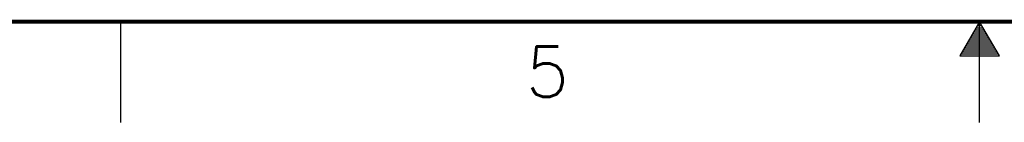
# Model space of a CAD drawing. Header units: millimetres. Extents: x 618 to 1482, y 17 to 575.
# Tile 11 of 96: x 929 to 1053, y 17 to 30. Entities that reach past the tile are written whole.
import ezdxf

# ---------------------------------------------------------------- set-up
doc = ezdxf.new("R2010")
doc.units = ezdxf.units.MM
doc.styles.add('CONVERTER_14', font='txt.shx')

# ---------------------------------------------------------------- blocks, each defined once
blk = doc.blocks.new('Dsizeh', base_point=(618.1, 16.66))
at = {"color": 150, "linetype": 'Continuous'}
for p, q in [((941.95, 16.66), (941.95, 29.36)), ((1049.9, 29.36), (1047.41, 25.05)), ((1049.46, 28.6), (1050.34, 28.6)), ((1049.61, 28.86), (1050.2, 28.86)), ((1049.76, 29.11), (1050.05, 29.11)), ((1049.9, 16.66), (1049.9, 29.36)), ((1052.39, 25.05), (1049.9, 29.36)), ((1048.73, 27.33), (1051.08, 27.33)), ((1048.88, 27.59), (1050.93, 27.59)), ((1049.02, 27.84), (1050.78, 27.84)), ((1049.17, 28.09), (1050.64, 28.09)), ((1049.32, 28.35), (1050.49, 28.35)), ((1048, 26.06), (1051.81, 26.06)), ((1048.14, 26.32), (1051.66, 26.32)), ((1048.29, 26.57), (1051.52, 26.57)), ((1048.44, 26.82), (1051.37, 26.82)), ((1048.58, 27.08), (1051.22, 27.08)), ((1047.41, 25.05), (1052.39, 25.05)), ((1047.56, 25.3), (1052.25, 25.3)), ((1047.7, 25.55), (1052.1, 25.55)), ((1047.85, 25.81), (1051.96, 25.81))]:
    blk.add_line(p, q, dxfattribs=at)
at = {"color": 150, "linetype": 'Continuous', "const_width": 0.508}
blk.add_lwpolyline([(630.8, 29.36), (1469, 29.36)], dxfattribs=at)
at = {"color": 150, "insert": (992.85, 19.87), "char_height": 6.35, "attachment_point": 7, "style": 'CONVERTER_14'}
blk.add_mtext('5', dxfattribs=at)

msp = doc.modelspace()

# ---------------------------------------------------------------- block references
msp.add_blockref('Dsizeh', (618.1, 16.66))

doc.saveas('drawing.dxf')
